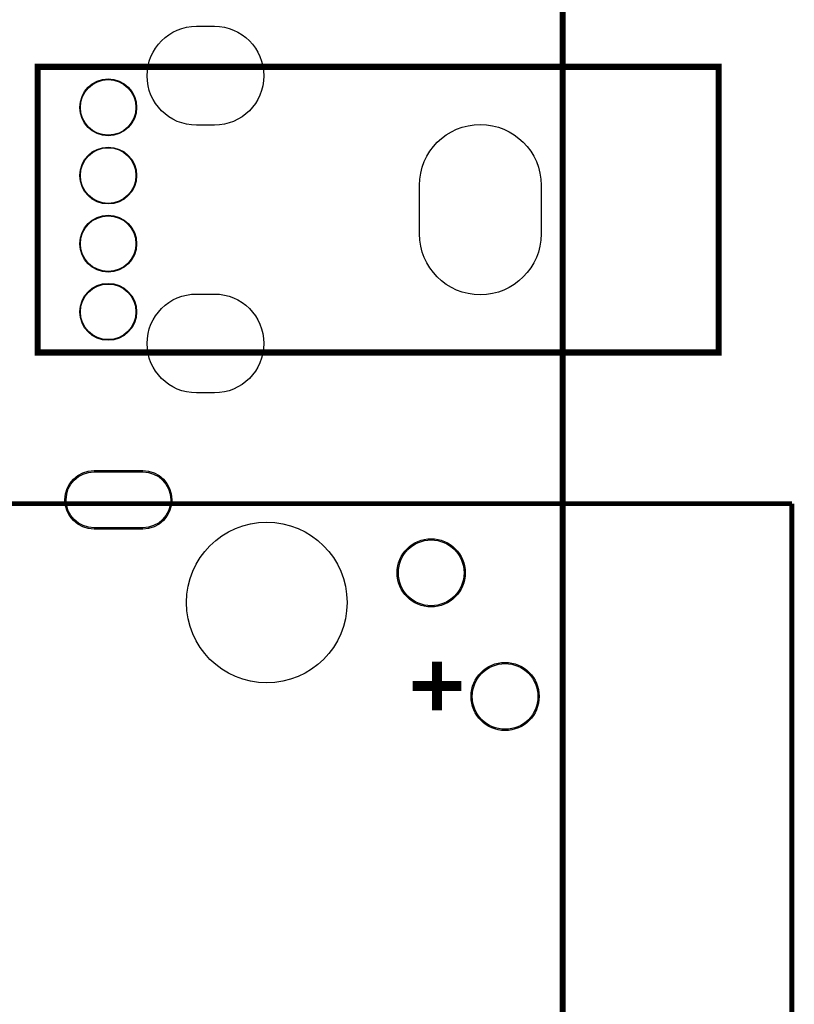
# Model space of a CAD drawing. Extents: x 16 to 143, y 14 to 67.
# Tile 8 of 10: x 67 to 83, y 37 to 57. Entities that reach past the tile are written whole.
import ezdxf

# ---------------------------------------------------------------- set-up
doc = ezdxf.new("R2010")
doc.units = 0
doc.header["$MEASUREMENT"] = 0
for name, color, linetype in [('BG_OUTLINE', 254, 'CONTINUOUS'), ('PG_SILKSCREEN_TOP', 30, 'CONTINUOUS'), ('PIN_PASTEMASK_TOP', 85, 'CONTINUOUS'), ('PIN_TOP', 1, 'CONTINUOUS')]:
    doc.layers.add(name, color=color, linetype=linetype)

msp = doc.modelspace()

# ---------------------------------------------------------------- linework, layer by layer
at = {"layer": 'BG_OUTLINE', "const_width": 0.127}
msp.add_lwpolyline([(32.2006, 62.6872), (76.20051, 62.6872, -0.414214), (78.2005, 60.6872), (78.2005, 18.68729, -0.414214), (76.20051, 16.68729), (32.2006, 16.68729, -0.414214), (30.2006, 18.68729), (30.2006, 60.6872, -0.414214), (32.2006, 62.6872)], format="xyb", dxfattribs=at)
msp.add_lwpolyline([(32.2006, 62.6872), (76.20051, 62.6872, -0.414214), (78.2005, 60.6872), (78.2005, 18.68729, -0.414214), (76.20051, 16.68729), (32.2006, 16.68729, -0.414214), (30.2006, 18.68729), (30.2006, 60.6872, -0.414214), (32.2006, 62.6872)], format="xyb", dxfattribs=at)
at = {"layer": 'PG_SILKSCREEN_TOP'}
for points, const_width in [([(67.40784, 56.13938), (81.40781, 56.13938), (81.40781, 50.26939), (67.40784, 50.26939), (67.40784, 56.13938)], 0.127), ([(82.91271, 47.16394), (61.32271, 47.16394)], 0.1), ([(82.91271, 31.66994), (82.91271, 47.16394)], 0.1), ([(75.61771, 42.91693), (75.61771, 43.91693)], 0.2), ([(75.11771, 43.41693), (76.1177, 43.41693)], 0.2)]:
    msp.add_lwpolyline(points, dxfattribs=dict(at, const_width=const_width))
at = {"layer": 'PIN_PASTEMASK_TOP'}
for points in [[(71.04184, 54.9384), (70.67385, 54.9384, -1), (70.67385, 56.9704), (71.04184, 56.9704, -1)], [(77.75782, 53.70439), (77.75782, 52.70439, -1), (75.25782, 52.70439), (75.25782, 53.70439, -1)], [(71.04184, 49.43838), (70.67385, 49.43838, -1), (70.67385, 51.47038), (71.04184, 51.47038, -1)], [(68.56771, 47.81695), (69.5677, 47.81695, -1), (69.5677, 46.66694), (68.56771, 46.66694, -1)]]:
    msp.add_lwpolyline(points, format="xyb", close=True, dxfattribs=at)
for centre, radius in [((68.85785, 55.30438), 0.5715), ((68.85785, 53.90439), 0.5715), ((68.85785, 52.50439), 0.5715), ((68.85785, 51.10439), 0.5715), ((72.11771, 45.13194), 1.651), ((75.49771, 45.74195), 0.675), ((77.0177, 43.20195), 0.675)]:
    msp.add_circle(centre, radius, dxfattribs=at)
at = {"layer": 'PIN_TOP'}
for points in [[(71.04184, 54.9384), (70.67385, 54.9384, -1), (70.67385, 56.9704), (71.04184, 56.9704, -1)], [(77.75782, 53.70439), (77.75782, 52.70439, -1), (75.25782, 52.70439), (75.25782, 53.70439, -1)], [(71.04184, 49.43838), (70.67385, 49.43838, -1), (70.67385, 51.47038), (71.04184, 51.47038, -1)], [(68.56771, 47.84194), (69.5677, 47.84194, -1), (69.5677, 46.64194), (68.56771, 46.64194, -1)]]:
    msp.add_lwpolyline(points, format="xyb", close=True, dxfattribs=at)
for centre, radius in [((68.85785, 55.30438), 0.5842), ((68.85785, 53.90439), 0.5842), ((68.85785, 52.50439), 0.5842), ((68.85785, 51.10439), 0.5842), ((72.11771, 45.13194), 1.651), ((75.49771, 45.74195), 0.7), ((77.0177, 43.20195), 0.7)]:
    msp.add_circle(centre, radius, dxfattribs=at)

doc.saveas('drawing.dxf')
